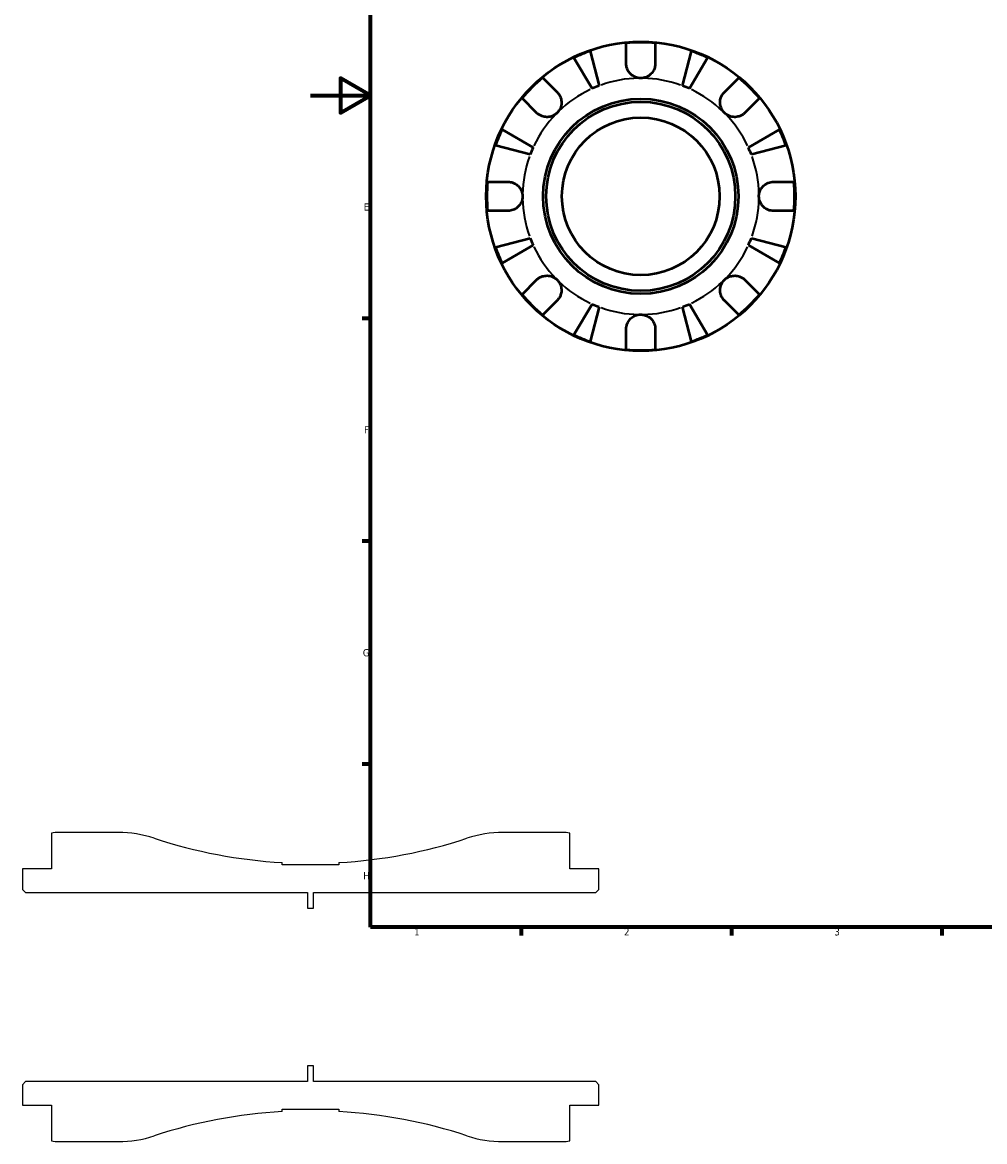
# Model space of a CAD drawing. Header units: millimetres. Extents: x -96 to 902, y -52 to 610.
# Tile 1 of 6: x -96 to 224, y -52 to 321. Entities that reach past the tile are written whole.
import ezdxf

# ---------------------------------------------------------------- set-up
doc = ezdxf.new("R2010")
doc.units = ezdxf.units.MM
for name, color, linetype, lineweight in [('Border (ANSI)', 7, 'Continuous', 70), ('Visible (ANSI)', 7, 'Continuous', 50), ('Visible Narrow (ANSI)', 7, 'Continuous', 35)]:
    doc.layers.add(name, color=color, linetype=linetype, lineweight=lineweight)
doc.styles.add('Note Text (ANSI)', font='tahoma.ttf')

# ---------------------------------------------------------------- blocks, each defined once
blk = doc.blocks.new('Borders Default Border')
at = {"layer": 'Border (ANSI)'}
for p, q in [((20, 222.75), (17.2, 222.75)), ((20, 148.5), (17.2, 148.5)), ((20, 74.25), (17.2, 74.25)), ((70.08, 20), (70.08, 17.2)), ((140.17, 20), (140.17, 17.2)), ((210.25, 20), (210.25, 17.2))]:
    blk.add_line(p, q, dxfattribs=at)
at = {"layer": 'Border (ANSI)', "flags": 128}
for points in [[(20, 20), (20, 574), (821, 574), (821, 20), (20, 20)], [(0, 297), (20, 297), (10, 302.77), (10, 291.23), (20, 297)]]:
    blk.add_lwpolyline(points, dxfattribs=at)
at = {"layer": 'Border (ANSI)', "color": 5, "true_color": 0x0000ff, "char_height": 2.4, "attachment_point": 7, "style": 'Note Text (ANSI)'}
for s, insert in [('E', (17.71, 258.68)), ('F', (17.78, 184.43)), ('G', (17.4, 110.13)), ('H', (17.53, 35.93)), ('1', (34.5, 17.2)), ('2', (104.4, 17.2)), ('3', (174.46, 17.15))]:
    blk.add_mtext(s, dxfattribs=dict(at, insert=insert))

msp = doc.modelspace()

# ---------------------------------------------------------------- linework, layer by layer
for p, q in [((-86.3, 51.26), (-86.3, 39.37)), ((-64.1, 51.5), (-83.88, 51.5)), ((83.87, 51.5), (64.1, 51.5)), ((86.3, 39.37), (86.3, 51.26)), ((-9.45, 40.69), (-9.45, 41.47)), ((9.45, 41.47), (9.45, 40.69)), ((-86.3, 39.37), (-96, 39.37)), ((-96, 39.37), (-96, 32.53)), ((9.45, 40.69), (-9.45, 40.69)), ((96, 39.37), (86.3, 39.37)), ((96, 32.53), (96, 39.37)), ((-96, 32.53), (-94.97, 31.5)), ((-94.97, 31.5), (-1, 31.5)), ((-1, 31.5), (-1, 26.25)), ((1, 26.25), (1, 31.5)), ((1, 31.5), (94.97, 31.5)), ((94.97, 31.5), (96, 32.53)), ((-1, 26.25), (1, 26.25)), ((1, -26.25), (-1, -26.25)), ((-1, -26.25), (-1, -31.5)), ((1, -31.5), (1, -26.25)), ((-94.97, -31.5), (-96, -32.53)), ((-96, -32.53), (-96, -39.38)), ((-1, -31.5), (-94.97, -31.5)), ((94.97, -31.5), (1, -31.5)), ((96, -32.53), (94.97, -31.5)), ((96, -39.38), (96, -32.53)), ((-96, -39.38), (-86.3, -39.38)), ((-86.3, -39.38), (-86.3, -51.26)), ((-9.45, -41.47), (-9.45, -40.69)), ((-9.45, -40.69), (9.45, -40.69)), ((9.45, -40.69), (9.45, -41.47)), ((86.3, -51.26), (86.3, -39.38)), ((86.3, -39.38), (96, -39.38)), ((-83.88, -51.5), (-64.1, -51.5)), ((64.1, -51.5), (83.87, -51.5))]:
    msp.add_line(p, q)
for centre, major_axis, start_param, end_param in [((-83.88, 39.37), (-12.13, 0), 4.712389, 4.913747), ((-64.1, 13.1), (-36.47, 12.03), 4.712389, 5.031038), ((0, 207.41), (-165.94, 9.45), 1.309035, 1.570796), ((0, 207.41), (-157.84, -52.07), 1.309035, 1.570796), ((64.1, 13.1), (-38.4, 0), 4.712389, 5.031038), ((83.87, 39.37), (-11.88, 2.43), 4.712389, 4.913747), ((0, -207.41), (157.84, 52.07), 1.309035, 1.570796), ((0, -207.41), (165.94, -9.45), 1.309035, 1.570796), ((-83.88, -39.38), (11.88, -2.43), 4.712389, 4.913747), ((-64.1, -13.1), (38.4, 0), 4.712389, 5.031038), ((64.1, -13.1), (36.47, -12.03), 4.712389, 5.031038), ((83.87, -39.38), (12.13, 0), 4.712389, 4.913747)]:
    msp.add_ellipse(centre, major_axis=major_axis, ratio=1, start_param=start_param, end_param=end_param)
at = {"layer": 'Visible (ANSI)'}
for p, q in [((105.11, 307.65), (105.11, 314.45)), ((114.81, 314.45), (114.81, 307.65)), ((93.73, 299.3), (87.68, 309.59)), ((93.07, 311.82), (96.06, 300.27)), ((123.85, 300.27), (126.84, 311.82)), ((132.24, 309.59), (126.18, 299.3)), ((77.31, 302.94), (82.12, 298.13)), ((137.8, 298.13), (142.61, 302.94)), ((75.26, 291.27), (70.45, 296.08)), ((149.47, 296.08), (144.66, 291.27)), ((63.8, 285.71), (74.08, 279.65)), ((145.84, 279.65), (156.12, 285.71)), ((73.12, 277.32), (61.56, 280.31)), ((158.35, 280.31), (146.8, 277.32)), ((58.93, 268.28), (65.73, 268.28)), ((154.18, 268.28), (160.98, 268.28)), ((65.73, 258.58), (58.93, 258.58)), ((160.98, 258.58), (154.18, 258.58)), ((61.56, 246.54), (73.12, 249.53)), ((74.08, 247.2), (63.8, 241.15)), ((156.12, 241.15), (145.84, 247.2)), ((146.8, 249.53), (158.35, 246.54)), ((70.45, 230.78), (75.26, 235.59)), ((144.66, 235.59), (149.47, 230.78)), ((82.12, 228.73), (77.31, 223.92)), ((87.68, 217.27), (93.73, 227.55)), ((126.18, 227.55), (132.24, 217.27)), ((142.61, 223.92), (137.8, 228.73)), ((96.06, 226.59), (93.07, 215.03)), ((126.84, 215.03), (123.85, 226.59)), ((105.11, 212.4), (105.11, 219.2)), ((114.81, 219.2), (114.81, 212.4))]:
    msp.add_line(p, q, dxfattribs=at)
for radius in [51.5, 32.53, 31.5, 26.25]:
    msp.add_circle((109.96, 263.43), radius, dxfattribs=at)
for radius, start, end in [(51.26, 84.5703, 95.4297), (51.26, 109.2332, 115.7668), (51.26, 64.2332, 70.7668), (51.26, 129.5703, 140.4297), (51.26, 39.5703, 50.4297), (39.37, 110.6662, 114.3338), (39.38, 65.6662, 69.3338), (51.26, 154.2332, 160.7668), (51.26, 19.2332, 25.7668), (39.37, 155.6662, 159.3338), (39.37, 20.6662, 24.3338), (51.26, 174.5703, 185.4297), (51.26, 354.5703, 5.4297), (51.26, 199.2332, 205.7668), (39.37, 200.6662, 204.3338), (39.37, 335.6662, 339.3338), (51.26, 334.2332, 340.7668), (51.26, 219.5703, 230.4297), (39.37, 245.6662, 249.3338), (39.37, 290.6662, 294.3338), (51.26, 309.5703, 320.4297), (51.26, 244.2332, 250.7668), (51.26, 289.2332, 295.7668), (51.26, 264.5703, 275.4297)]:
    msp.add_arc((109.96, 263.43), radius, start, end, dxfattribs=at)
for points, knots in [([(109.96, 302.8), (109.63, 302.8), (109.31, 302.84), (108.42, 303.02), (107.87, 303.23), (106.86, 303.87), (106.41, 304.29), (105.78, 305.15), (105.56, 305.55), (105.26, 306.39), (105.16, 306.81), (105.11, 307.37), (105.11, 307.51), (105.11, 307.65)], [0, 0, 0, 0, 0.0979752, 0.0979752, 0.2723403, 0.2723403, 0.4578208, 0.4578208, 0.5988865, 0.5988865, 0.7386037, 0.7386037, 0.7849978, 0.7849978, 0.7849978, 0.7849978]), ([(114.81, 307.65), (114.81, 307.31), (114.77, 306.97), (114.61, 306.21), (114.46, 305.81), (114.03, 304.97), (113.73, 304.56), (112.92, 303.77), (112.4, 303.42), (111.23, 302.93), (110.6, 302.8), (109.96, 302.8)], [-0.775187, -0.775187, -0.775187, -0.775187, -0.664532, -0.664532, -0.5318599, -0.5318599, -0.3786619, -0.3786619, -0.1922729, -0.1922729, 0, 0, 0, 0]), ([(82.12, 298.13), (82.2, 298.05), (82.28, 297.96), (82.56, 297.64), (82.74, 297.38), (83.07, 296.81), (83.21, 296.49), (83.47, 295.67), (83.54, 295.16), (83.53, 294.03), (83.41, 293.42), (82.93, 292.26), (82.57, 291.72), (82.12, 291.27)], [-0.780901, -0.780901, -0.780901, -0.780901, -0.7424964, -0.7424964, -0.6416801, -0.6416801, -0.533088, -0.533088, -0.3772794, -0.3772794, -0.1925034, -0.1925034, 0, 0, 0, 0]), ([(137.8, 291.27), (137.53, 291.54), (137.3, 291.84), (136.89, 292.5), (136.72, 292.88), (136.44, 293.77), (136.37, 294.29), (136.39, 295.32), (136.49, 295.82), (136.76, 296.61), (136.9, 296.91), (137.24, 297.48), (137.43, 297.73), (137.69, 298.02), (137.75, 298.07), (137.8, 298.13)], [0, 0, 0, 0, 0.1137566, 0.1137566, 0.235381, 0.235381, 0.394309, 0.394309, 0.5463069, 0.5463069, 0.6520405, 0.6520405, 0.7538182, 0.7538182, 0.779338, 0.779338, 0.779338, 0.779338]), ([(82.12, 291.27), (81.85, 291), (81.55, 290.77), (80.88, 290.36), (80.51, 290.19), (79.62, 289.91), (79.09, 289.84), (78.06, 289.86), (77.57, 289.95), (76.78, 290.23), (76.47, 290.37), (75.91, 290.71), (75.66, 290.9), (75.37, 291.16), (75.31, 291.22), (75.26, 291.27)], [0, 0, 0, 0, 0.1137566, 0.1137566, 0.235381, 0.235381, 0.394309, 0.394309, 0.5463069, 0.5463069, 0.6520405, 0.6520405, 0.7538182, 0.7538182, 0.779338, 0.779338, 0.779338, 0.779338]), ([(144.66, 291.27), (144.58, 291.19), (144.49, 291.11), (144.17, 290.83), (143.91, 290.65), (143.34, 290.32), (143.02, 290.18), (142.2, 289.92), (141.69, 289.84), (140.56, 289.86), (139.95, 289.98), (138.79, 290.46), (138.25, 290.82), (137.8, 291.27)], [-0.780901, -0.780901, -0.780901, -0.780901, -0.7424964, -0.7424964, -0.6416801, -0.6416801, -0.533088, -0.533088, -0.3772794, -0.3772794, -0.1925034, -0.1925034, 0, 0, 0, 0]), ([(65.73, 268.28), (65.89, 268.28), (66.04, 268.27), (66.47, 268.23), (66.75, 268.18), (67.35, 268.01), (67.65, 267.89), (68.42, 267.5), (68.84, 267.19), (69.63, 266.37), (69.97, 265.86), (70.46, 264.7), (70.58, 264.07), (70.58, 263.43)], [-0.775077, -0.775077, -0.775077, -0.775077, -0.725604, -0.725604, -0.6359426, -0.6359426, -0.5336564, -0.5336564, -0.3753162, -0.3753162, -0.1921678, -0.1921678, 0, 0, 0, 0]), ([(149.33, 263.43), (149.33, 263.86), (149.39, 264.3), (149.64, 265.18), (149.83, 265.62), (150.42, 266.55), (150.85, 267), (151.68, 267.6), (152.05, 267.8), (152.71, 268.06), (152.99, 268.14), (153.57, 268.25), (153.87, 268.28), (154.16, 268.28), (154.17, 268.28), (154.18, 268.28)], [-3.3753593, -3.3753593, -3.3753593, -3.3753593, -3.2447206, -3.2447206, -3.1008128, -3.1008128, -2.9131852, -2.9131852, -2.7854081, -2.7854081, -2.6909433, -2.6909433, -2.5942729, -2.5942729, -2.5910823, -2.5910823, -2.5910823, -2.5910823]), ([(70.58, 263.43), (70.58, 262.99), (70.52, 262.56), (70.28, 261.68), (70.09, 261.24), (69.5, 260.31), (69.07, 259.85), (68.23, 259.25), (67.87, 259.05), (67.21, 258.8), (66.92, 258.72), (66.34, 258.61), (66.05, 258.58), (65.75, 258.58), (65.74, 258.58), (65.73, 258.58)], [-3.3753593, -3.3753593, -3.3753593, -3.3753593, -3.2447206, -3.2447206, -3.1008128, -3.1008128, -2.9131852, -2.9131852, -2.7854081, -2.7854081, -2.6909433, -2.6909433, -2.5942729, -2.5942729, -2.5910823, -2.5910823, -2.5910823, -2.5910823]), ([(154.18, 258.58), (154.03, 258.58), (153.88, 258.58), (153.45, 258.63), (153.17, 258.68), (152.57, 258.84), (152.26, 258.96), (151.5, 259.35), (151.08, 259.67), (150.28, 260.48), (149.94, 261), (149.46, 262.15), (149.33, 262.79), (149.33, 263.43)], [-0.775077, -0.775077, -0.775077, -0.775077, -0.725604, -0.725604, -0.6359426, -0.6359426, -0.5336564, -0.5336564, -0.3753162, -0.3753162, -0.1921678, -0.1921678, 0, 0, 0, 0]), ([(75.26, 235.59), (75.34, 235.67), (75.42, 235.75), (75.75, 236.03), (76, 236.21), (76.58, 236.54), (76.9, 236.68), (77.72, 236.93), (78.23, 237.01), (79.36, 237), (79.96, 236.88), (81.12, 236.4), (81.66, 236.04), (82.12, 235.59)], [-0.780901, -0.780901, -0.780901, -0.780901, -0.7424964, -0.7424964, -0.6416801, -0.6416801, -0.533088, -0.533088, -0.3772794, -0.3772794, -0.1925034, -0.1925034, 0, 0, 0, 0]), ([(82.12, 235.59), (82.38, 235.32), (82.62, 235.02), (83.03, 234.35), (83.2, 233.98), (83.48, 233.09), (83.55, 232.56), (83.52, 231.53), (83.43, 231.04), (83.16, 230.25), (83.01, 229.94), (82.68, 229.38), (82.49, 229.12), (82.22, 228.84), (82.17, 228.78), (82.12, 228.73)], [0, 0, 0, 0, 0.1137566, 0.1137566, 0.235381, 0.235381, 0.394309, 0.394309, 0.5463069, 0.5463069, 0.6520405, 0.6520405, 0.7538182, 0.7538182, 0.779338, 0.779338, 0.779338, 0.779338]), ([(137.8, 228.73), (137.72, 228.81), (137.64, 228.89), (137.36, 229.22), (137.18, 229.47), (136.85, 230.05), (136.71, 230.37), (136.45, 231.19), (136.37, 231.7), (136.39, 232.82), (136.51, 233.43), (136.99, 234.59), (137.35, 235.13), (137.8, 235.59)], [-0.780901, -0.780901, -0.780901, -0.780901, -0.7424964, -0.7424964, -0.6416801, -0.6416801, -0.533088, -0.533088, -0.3772794, -0.3772794, -0.1925034, -0.1925034, 0, 0, 0, 0]), ([(137.8, 235.59), (138.07, 235.85), (138.37, 236.09), (139.04, 236.5), (139.41, 236.67), (140.3, 236.94), (140.83, 237.02), (141.86, 236.99), (142.35, 236.9), (143.14, 236.63), (143.45, 236.48), (144.01, 236.14), (144.26, 235.95), (144.55, 235.69), (144.61, 235.64), (144.66, 235.59)], [0, 0, 0, 0, 0.1137566, 0.1137566, 0.235381, 0.235381, 0.394309, 0.394309, 0.5463069, 0.5463069, 0.6520405, 0.6520405, 0.7538182, 0.7538182, 0.779338, 0.779338, 0.779338, 0.779338]), ([(105.11, 219.2), (105.11, 219.35), (105.12, 219.51), (105.16, 219.94), (105.21, 220.22), (105.37, 220.81), (105.49, 221.12), (105.88, 221.88), (106.2, 222.31), (107.01, 223.1), (107.53, 223.44), (108.68, 223.93), (109.32, 224.05), (109.96, 224.05)], [-0.775077, -0.775077, -0.775077, -0.775077, -0.725604, -0.725604, -0.6359426, -0.6359426, -0.5336564, -0.5336564, -0.3753162, -0.3753162, -0.1921678, -0.1921678, 0, 0, 0, 0]), ([(109.96, 224.05), (110.39, 224.05), (110.83, 223.99), (111.71, 223.75), (112.15, 223.56), (113.08, 222.97), (113.53, 222.54), (114.14, 221.7), (114.33, 221.34), (114.59, 220.68), (114.67, 220.39), (114.78, 219.81), (114.81, 219.52), (114.81, 219.22), (114.81, 219.21), (114.81, 219.2)], [-3.3753593, -3.3753593, -3.3753593, -3.3753593, -3.2447206, -3.2447206, -3.1008128, -3.1008128, -2.9131852, -2.9131852, -2.7854081, -2.7854081, -2.6909433, -2.6909433, -2.5942729, -2.5942729, -2.5910823, -2.5910823, -2.5910823, -2.5910823])]:
    msp.add_open_spline(points, degree=3, knots=knots, dxfattribs=at)
at = {"layer": 'Visible Narrow (ANSI)'}
for radius, start, end in [(39.38, 91.0333, 109.6329), (39.37, 70.3671, 88.9667), (39.37, 115.3671, 133.9667), (39.37, 46.0333, 64.6329), (39.37, 136.0333, 154.6329), (39.37, 25.3671, 43.9667), (39.38, 160.3671, 178.9667), (39.38, 1.0333, 19.6329), (39.38, 181.0333, 199.6329), (39.37, 340.3671, 358.9667), (39.37, 205.3671, 223.9667), (39.37, 316.0333, 334.6329), (39.37, 226.0333, 244.6329), (39.37, 295.3671, 313.9667), (39.37, 250.3671, 268.9667), (39.38, 271.0333, 289.6329)]:
    msp.add_arc((109.96, 263.43), radius, start, end, dxfattribs=at)

# ---------------------------------------------------------------- block references
msp.add_blockref('Borders Default Border', (0, 0))

doc.saveas('drawing.dxf')
